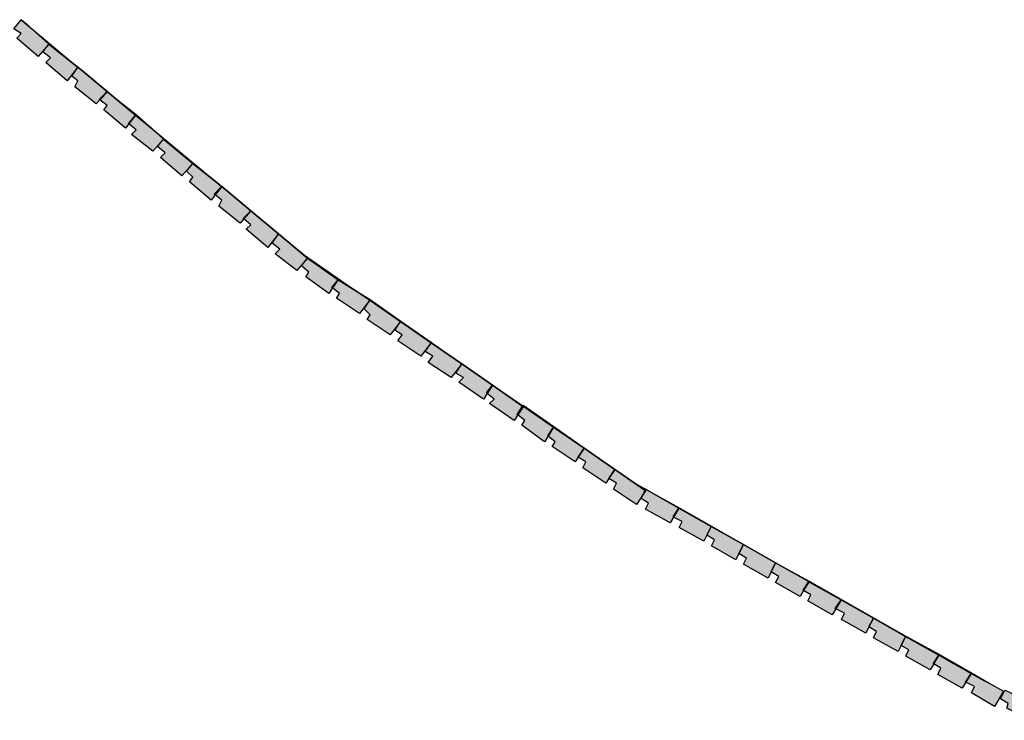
# Model space of a CAD drawing. Header units: millimetres. Extents: x -4985 to 43235, y -185 to 35000.
# Tile 4 of 13: x 13343 to 13986, y 7048 to 7506. Entities that reach past the tile are written whole.
import ezdxf

# ---------------------------------------------------------------- set-up
doc = ezdxf.new("R2010")
doc.units = ezdxf.units.MM
doc.layers.add('A-MURI-NUOVI', color=40, linetype='Continuous')

msp = doc.modelspace()

# ---------------------------------------------------------------- hatches: boundary and pattern name
at = {"layer": 'A-MURI-NUOVI'}
for points in [[(13341, 7494), (13344, 7497), (13339, 7500), (13343.86, 7505.83), (13349.06, 7501.5), (13362, 7490), (13355, 7482), (13341, 7494)], [(13343.86, 7505.83), (13344, 7506), (13349.06, 7501.5), (13343.86, 7505.83)], [(13362, 7490), (13349.06, 7501.5), (13380.16, 7475.66), (13362, 7490)], [(13360, 7478), (13363, 7481), (13358, 7485), (13362, 7490), (13380.16, 7475.66), (13380.98, 7474.98), (13374, 7466), (13360, 7478)], [(13400, 7459), (13395, 7454), (13395.37, 7453.71), (13393, 7451), (13379, 7462), (13381, 7466), (13377, 7469), (13380.99, 7474.98), (13384.09, 7472.4), (13400, 7459)], [(13381, 7475), (13380.98, 7474.98), (13380.16, 7475.66), (13381, 7475)], [(13380.98, 7474.98), (13381, 7475), (13380.99, 7474.98), (13380.98, 7474.98)], [(13380.99, 7474.98), (13381, 7475), (13384.09, 7472.4), (13380.99, 7474.98)], [(13404.33, 7455.58), (13400, 7459), (13384.09, 7472.4), (13404.33, 7455.58)], [(13395, 7454), (13400, 7459), (13395.37, 7453.71), (13395, 7454)], [(13398, 7447), (13400, 7450), (13395.37, 7453.71), (13400, 7459), (13404.33, 7455.58), (13418.7, 7443.64), (13414, 7438), (13414.21, 7437.84), (13412, 7435), (13398, 7447)], [(13404.33, 7455.58), (13419, 7444), (13418.7, 7443.64), (13404.33, 7455.58)], [(13418.71, 7443.63), (13414.21, 7437.84), (13414, 7438), (13418.7, 7443.64), (13418.71, 7443.63)], [(13414.21, 7437.84), (13418.71, 7443.63), (13429.46, 7434.7), (13437, 7428), (13430, 7420), (13416, 7431), (13419, 7434), (13414.21, 7437.84)], [(13419, 7444), (13418.71, 7443.63), (13418.7, 7443.64), (13419, 7444)], [(13418.71, 7443.63), (13419, 7444), (13429.46, 7434.7), (13418.71, 7443.63)], [(13437, 7428), (13429.46, 7434.7), (13471.75, 7399.56), (13456, 7412), (13437, 7428)], [(13435, 7416), (13438, 7419), (13433, 7423), (13437, 7428), (13456, 7412), (13449, 7404), (13435, 7416)], [(13454, 7400), (13456, 7403), (13452, 7407), (13456, 7412), (13471.75, 7399.56), (13474.93, 7396.93), (13470, 7392), (13470.68, 7391.45), (13468, 7388), (13454, 7400)], [(13474.94, 7396.92), (13470.68, 7391.45), (13470, 7392), (13474.93, 7396.93), (13474.94, 7396.92)], [(13470.68, 7391.45), (13474.94, 7396.92), (13486.93, 7386.95), (13494, 7381), (13489, 7376), (13489.37, 7375.71), (13487, 7373), (13473, 7384), (13475, 7388), (13470.68, 7391.45)], [(13471.75, 7399.56), (13475, 7397), (13474.93, 7396.93), (13471.75, 7399.56)], [(13475, 7397), (13474.94, 7396.92), (13474.93, 7396.93), (13475, 7397)], [(13474.94, 7396.92), (13475, 7397), (13486.93, 7386.95), (13474.94, 7396.92)], [(13512, 7366), (13494, 7381), (13486.93, 7386.95), (13529, 7352), (13562.64, 7328.79), (13551, 7336), (13531, 7350), (13512, 7366)], [(13489, 7376), (13494, 7381), (13489.37, 7375.71), (13489, 7376)], [(13491, 7369), (13494, 7372), (13489.37, 7375.71), (13494, 7381), (13512, 7366), (13505, 7357), (13491, 7369)], [(13510, 7353), (13513, 7356), (13508, 7360), (13512, 7366), (13531, 7350), (13524, 7342), (13510, 7353)], [(13551, 7336), (13547, 7331), (13547.43, 7330.65), (13545, 7327), (13530, 7338), (13532, 7341), (13527, 7345), (13531, 7350), (13551, 7336)], [(13547, 7331), (13551, 7336), (13547.43, 7330.65), (13547, 7331)], [(13550, 7324), (13552, 7327), (13547.43, 7330.65), (13551, 7336), (13562.64, 7328.79), (13571.66, 7322.57), (13565, 7314), (13550, 7324)], [(13572, 7323), (13571.66, 7322.57), (13562.64, 7328.79), (13572, 7323)], [(13570, 7310), (13572, 7313), (13568, 7317), (13571.7, 7322.55), (13591.77, 7308.7), (13585, 7300), (13570, 7310)], [(13572, 7323), (13571.7, 7322.55), (13571.66, 7322.57), (13572, 7323)], [(13571.7, 7322.55), (13572, 7323), (13592, 7309), (13591.77, 7308.7), (13571.7, 7322.55)], [(13590, 7296), (13593, 7300), (13588, 7303), (13591.79, 7308.69), (13611.87, 7294.83), (13605, 7286), (13590, 7296)], [(13592, 7309), (13591.79, 7308.69), (13591.77, 7308.7), (13592, 7309)], [(13591.79, 7308.69), (13592, 7309), (13612, 7295), (13611.87, 7294.83), (13591.79, 7308.69)], [(13610, 7282), (13613, 7286), (13608, 7289), (13611.88, 7294.83), (13631.97, 7280.97), (13625, 7272), (13610, 7282)], [(13611.87, 7294.83), (13612, 7295), (13611.88, 7294.83), (13611.87, 7294.83)], [(13611.88, 7294.83), (13612, 7295), (13632, 7281), (13631.97, 7280.97), (13611.88, 7294.83)], [(13652, 7267), (13648, 7262), (13648.43, 7261.65), (13646, 7258), (13630, 7269), (13633, 7272), (13628, 7275), (13631.98, 7280.97), (13637, 7277.5), (13652, 7267)], [(13632, 7281), (13631.98, 7280.97), (13631.97, 7280.97), (13632, 7281)], [(13631.98, 7280.97), (13632, 7281), (13637, 7277.5), (13631.98, 7280.97)], [(13671.55, 7253.32), (13652, 7267), (13637, 7277.5), (13671.71, 7253.56), (13671.55, 7253.32)], [(13648, 7262), (13652, 7267), (13648.43, 7261.65), (13648, 7262)], [(13650, 7255), (13653, 7258), (13648.43, 7261.65), (13652, 7267), (13671.55, 7253.32), (13668, 7248), (13668.43, 7247.65), (13666, 7244), (13650, 7255)], [(13672, 7253), (13668.43, 7247.65), (13668, 7248), (13671.55, 7253.32), (13672, 7253)], [(13691.8, 7239.7), (13688, 7234), (13688.27, 7233.78), (13686, 7230), (13671, 7241), (13673, 7244), (13668.43, 7247.65), (13672, 7253), (13671.55, 7253.32), (13671.71, 7253.56), (13691.8, 7239.7)], [(13692, 7240), (13691.8, 7239.7), (13671.71, 7253.56), (13672, 7254), (13692, 7240)], [(13688, 7234), (13691.8, 7239.7), (13691.81, 7239.69), (13688.27, 7233.78), (13688, 7234)], [(13711.89, 7225.84), (13708, 7220), (13706, 7217), (13691, 7227), (13693, 7230), (13688.27, 7233.78), (13691.81, 7239.69), (13711.89, 7225.84)], [(13691.8, 7239.7), (13692, 7240), (13691.81, 7239.69), (13691.8, 7239.7)], [(13712, 7226), (13711.89, 7225.84), (13691.81, 7239.69), (13692, 7240), (13712, 7226)], [(13731.99, 7211.98), (13728, 7206), (13726, 7203), (13711, 7213), (13713, 7217), (13708, 7220), (13711.89, 7225.84), (13731.99, 7211.98)], [(13732, 7212), (13731.99, 7211.98), (13711.89, 7225.84), (13712, 7226), (13732, 7212)], [(13731, 7199), (13733, 7203), (13728, 7206), (13731.99, 7211.98), (13735.18, 7209.77), (13751.63, 7198.26), (13750, 7195), (13746, 7189), (13731, 7199)], [(13731.99, 7211.98), (13732, 7212), (13735.18, 7209.77), (13731.99, 7211.98)], [(13751.63, 7198.26), (13735.18, 7209.77), (13745, 7203), (13753.94, 7197.94), (13752, 7199), (13751.63, 7198.26)], [(13750, 7195), (13752, 7198), (13751.63, 7198.26), (13752, 7199), (13753.94, 7197.94), (13773.8, 7186.7), (13770, 7181), (13770.31, 7180.85), (13768, 7177), (13752, 7186), (13754, 7190), (13749, 7193), (13750, 7195)], [(13752, 7198), (13750, 7195), (13751.63, 7198.26), (13752, 7198)], [(13774, 7187), (13773.8, 7186.7), (13753.94, 7197.94), (13774, 7187)], [(13770, 7181), (13773.8, 7186.7), (13773.82, 7186.7), (13770.31, 7180.85), (13770, 7181)], [(13794.89, 7174.77), (13792, 7169), (13790, 7165), (13774, 7174), (13776, 7178), (13770.31, 7180.85), (13773.82, 7186.7), (13794.89, 7174.77)], [(13773.8, 7186.7), (13774, 7187), (13773.82, 7186.7), (13773.8, 7186.7)], [(13795, 7175), (13794.89, 7174.77), (13773.82, 7186.7), (13774, 7187), (13795, 7175)], [(13795, 7162), (13797, 7166), (13792, 7169), (13794.89, 7174.77), (13815.93, 7162.87), (13813, 7157), (13811, 7153), (13795, 7162)], [(13794.89, 7174.77), (13795, 7175), (13816, 7163), (13815.93, 7162.87), (13794.89, 7174.77)], [(13813, 7157), (13815.93, 7162.87), (13836.98, 7150.96), (13834, 7145), (13832, 7141), (13816, 7150), (13818, 7154), (13813, 7157)], [(13815.93, 7162.87), (13816, 7163), (13837, 7151), (13836.98, 7150.96), (13815.93, 7162.87)], [(13858.76, 7138.64), (13855, 7133), (13855.29, 7132.82), (13853, 7129), (13837, 7138), (13839, 7142), (13834, 7145), (13836.98, 7150.96), (13858.76, 7138.64)], [(13859, 7139), (13858.76, 7138.64), (13836.98, 7150.96), (13837, 7151), (13859, 7139)], [(13855, 7133), (13858.76, 7138.64), (13858.78, 7138.63), (13855.29, 7132.82), (13855, 7133)], [(13879.82, 7126.72), (13876, 7121), (13876.31, 7120.85), (13874, 7117), (13858, 7126), (13860, 7130), (13855.29, 7132.82), (13858.78, 7138.63), (13879.82, 7126.72)], [(13858.76, 7138.64), (13859, 7139), (13858.78, 7138.63), (13858.76, 7138.64)], [(13880, 7127), (13879.82, 7126.72), (13858.78, 7138.63), (13859, 7139), (13880, 7127)], [(13876, 7121), (13879.82, 7126.72), (13879.83, 7126.72), (13876.31, 7120.85), (13876, 7121)], [(13880, 7114), (13882, 7118), (13876.31, 7120.85), (13879.83, 7126.72), (13900.9, 7114.79), (13898, 7109), (13896, 7105), (13880, 7114)], [(13879.82, 7126.72), (13880, 7127), (13879.83, 7126.72), (13879.82, 7126.72)], [(13901, 7115), (13900.9, 7114.79), (13879.83, 7126.72), (13880, 7127), (13901, 7115)], [(13921.94, 7102.89), (13919, 7097), (13917, 7093), (13901, 7102), (13903, 7106), (13898, 7109), (13900.9, 7114.79), (13921.94, 7102.89)], [(13922, 7103), (13921.94, 7102.89), (13900.9, 7114.79), (13901, 7115), (13922, 7103)], [(13922, 7090), (13924, 7094), (13919, 7097), (13921.94, 7102.89), (13943.71, 7090.57), (13940, 7085), (13940.29, 7084.82), (13938, 7081), (13922, 7090)], [(13921.94, 7102.89), (13922, 7103), (13944, 7091), (13943.71, 7090.57), (13921.94, 7102.89)], [(13943.73, 7090.56), (13940.29, 7084.82), (13940, 7085), (13943.71, 7090.57), (13943.73, 7090.56)], [(13940.29, 7084.82), (13943.73, 7090.56), (13964.77, 7078.66), (13961, 7073), (13961.31, 7072.85), (13959, 7069), (13943, 7078), (13945, 7082), (13940.29, 7084.82)], [(13944, 7091), (13943.73, 7090.56), (13943.71, 7090.57), (13944, 7091)], [(13943.73, 7090.56), (13944, 7091), (13965, 7079), (13964.77, 7078.66), (13943.73, 7090.56)], [(13961, 7073), (13964.77, 7078.66), (13964.79, 7078.65), (13961.31, 7072.85), (13961, 7073)], [(13965, 7066), (13967, 7070), (13961.31, 7072.85), (13964.79, 7078.65), (13973, 7074), (13976.56, 7072.39), (13986, 7067), (13980, 7057), (13965, 7066)], [(13964.77, 7078.66), (13965, 7079), (13964.79, 7078.65), (13964.77, 7078.66)], [(13965, 7079), (13976.56, 7072.39), (13973, 7074), (13964.79, 7078.65), (13965, 7079)], [(13988, 7056), (13989, 7059), (13984, 7062), (13986.87, 7067.74), (14008.9, 7057.81), (14006, 7052), (14004, 7048), (13988, 7056)]]:
    msp.add_hatch(color=40, dxfattribs=at).paths.add_polyline_path(points)

# ---------------------------------------------------------------- linework, layer by layer
for points in [[(13341, 7494), (13344, 7497), (13339, 7500), (13343.86, 7505.83), (13349.06, 7501.5), (13362, 7490), (13355, 7482), (13341, 7494)], [(13343.86, 7505.83), (13344, 7506), (13349.06, 7501.5), (13343.86, 7505.83)], [(13362, 7490), (13349.06, 7501.5), (13380.16, 7475.66), (13362, 7490)], [(13360, 7478), (13363, 7481), (13358, 7485), (13362, 7490), (13380.16, 7475.66), (13380.98, 7474.98), (13374, 7466), (13360, 7478)], [(13400, 7459), (13395, 7454), (13395.37, 7453.71), (13393, 7451), (13379, 7462), (13381, 7466), (13377, 7469), (13380.99, 7474.98), (13384.09, 7472.4), (13400, 7459)], [(13381, 7475), (13380.98, 7474.98), (13380.16, 7475.66), (13381, 7475)], [(13380.98, 7474.98), (13381, 7475), (13380.99, 7474.98), (13380.98, 7474.98)], [(13380.99, 7474.98), (13381, 7475), (13384.09, 7472.4), (13380.99, 7474.98)], [(13404.33, 7455.58), (13400, 7459), (13384.09, 7472.4), (13404.33, 7455.58)], [(13395, 7454), (13400, 7459), (13395.37, 7453.71), (13395, 7454)], [(13398, 7447), (13400, 7450), (13395.37, 7453.71), (13400, 7459), (13404.33, 7455.58), (13418.7, 7443.64), (13414, 7438), (13414.21, 7437.84), (13412, 7435), (13398, 7447)], [(13404.33, 7455.58), (13419, 7444), (13418.7, 7443.64), (13404.33, 7455.58)], [(13418.71, 7443.63), (13414.21, 7437.84), (13414, 7438), (13418.7, 7443.64), (13418.71, 7443.63)], [(13414.21, 7437.84), (13418.71, 7443.63), (13429.46, 7434.7), (13437, 7428), (13430, 7420), (13416, 7431), (13419, 7434), (13414.21, 7437.84)], [(13419, 7444), (13418.71, 7443.63), (13418.7, 7443.64), (13419, 7444)], [(13418.71, 7443.63), (13419, 7444), (13429.46, 7434.7), (13418.71, 7443.63)], [(13437, 7428), (13429.46, 7434.7), (13471.75, 7399.56), (13456, 7412), (13437, 7428)], [(13435, 7416), (13438, 7419), (13433, 7423), (13437, 7428), (13456, 7412), (13449, 7404), (13435, 7416)], [(13454, 7400), (13456, 7403), (13452, 7407), (13456, 7412), (13471.75, 7399.56), (13474.93, 7396.93), (13470, 7392), (13470.68, 7391.45), (13468, 7388), (13454, 7400)], [(13474.94, 7396.92), (13470.68, 7391.45), (13470, 7392), (13474.93, 7396.93), (13474.94, 7396.92)], [(13470.68, 7391.45), (13474.94, 7396.92), (13486.93, 7386.95), (13494, 7381), (13489, 7376), (13489.37, 7375.71), (13487, 7373), (13473, 7384), (13475, 7388), (13470.68, 7391.45)], [(13471.75, 7399.56), (13475, 7397), (13474.93, 7396.93), (13471.75, 7399.56)], [(13475, 7397), (13474.94, 7396.92), (13474.93, 7396.93), (13475, 7397)], [(13474.94, 7396.92), (13475, 7397), (13486.93, 7386.95), (13474.94, 7396.92)], [(13512, 7366), (13494, 7381), (13486.93, 7386.95), (13529, 7352), (13562.64, 7328.79), (13551, 7336), (13531, 7350), (13512, 7366)], [(13489, 7376), (13494, 7381), (13489.37, 7375.71), (13489, 7376)], [(13491, 7369), (13494, 7372), (13489.37, 7375.71), (13494, 7381), (13512, 7366), (13505, 7357), (13491, 7369)], [(13510, 7353), (13513, 7356), (13508, 7360), (13512, 7366), (13531, 7350), (13524, 7342), (13510, 7353)], [(13551, 7336), (13547, 7331), (13547.43, 7330.65), (13545, 7327), (13530, 7338), (13532, 7341), (13527, 7345), (13531, 7350), (13551, 7336)], [(13547, 7331), (13551, 7336), (13547.43, 7330.65), (13547, 7331)], [(13550, 7324), (13552, 7327), (13547.43, 7330.65), (13551, 7336), (13562.64, 7328.79), (13571.66, 7322.57), (13565, 7314), (13550, 7324)], [(13572, 7323), (13571.66, 7322.57), (13562.64, 7328.79), (13572, 7323)], [(13570, 7310), (13572, 7313), (13568, 7317), (13571.7, 7322.55), (13591.77, 7308.7), (13585, 7300), (13570, 7310)], [(13572, 7323), (13571.7, 7322.55), (13571.66, 7322.57), (13572, 7323)], [(13571.7, 7322.55), (13572, 7323), (13592, 7309), (13591.77, 7308.7), (13571.7, 7322.55)], [(13590, 7296), (13593, 7300), (13588, 7303), (13591.79, 7308.69), (13611.87, 7294.83), (13605, 7286), (13590, 7296)], [(13592, 7309), (13591.79, 7308.69), (13591.77, 7308.7), (13592, 7309)], [(13591.79, 7308.69), (13592, 7309), (13612, 7295), (13611.87, 7294.83), (13591.79, 7308.69)], [(13610, 7282), (13613, 7286), (13608, 7289), (13611.88, 7294.83), (13631.97, 7280.97), (13625, 7272), (13610, 7282)], [(13611.87, 7294.83), (13612, 7295), (13611.88, 7294.83), (13611.87, 7294.83)], [(13611.88, 7294.83), (13612, 7295), (13632, 7281), (13631.97, 7280.97), (13611.88, 7294.83)], [(13652, 7267), (13648, 7262), (13648.43, 7261.65), (13646, 7258), (13630, 7269), (13633, 7272), (13628, 7275), (13631.98, 7280.97), (13637, 7277.5), (13652, 7267)], [(13632, 7281), (13631.98, 7280.97), (13631.97, 7280.97), (13632, 7281)], [(13631.98, 7280.97), (13632, 7281), (13637, 7277.5), (13631.98, 7280.97)], [(13671.55, 7253.32), (13652, 7267), (13637, 7277.5), (13671.71, 7253.56), (13671.55, 7253.32)], [(13648, 7262), (13652, 7267), (13648.43, 7261.65), (13648, 7262)], [(13650, 7255), (13653, 7258), (13648.43, 7261.65), (13652, 7267), (13671.55, 7253.32), (13668, 7248), (13668.43, 7247.65), (13666, 7244), (13650, 7255)], [(13672, 7253), (13668.43, 7247.65), (13668, 7248), (13671.55, 7253.32), (13672, 7253)], [(13691.8, 7239.7), (13688, 7234), (13688.27, 7233.78), (13686, 7230), (13671, 7241), (13673, 7244), (13668.43, 7247.65), (13672, 7253), (13671.55, 7253.32), (13671.71, 7253.56), (13691.8, 7239.7)], [(13692, 7240), (13691.8, 7239.7), (13671.71, 7253.56), (13672, 7254), (13692, 7240)], [(13688, 7234), (13691.8, 7239.7), (13691.81, 7239.69), (13688.27, 7233.78), (13688, 7234)], [(13711.89, 7225.84), (13708, 7220), (13706, 7217), (13691, 7227), (13693, 7230), (13688.27, 7233.78), (13691.81, 7239.69), (13711.89, 7225.84)], [(13691.8, 7239.7), (13692, 7240), (13691.81, 7239.69), (13691.8, 7239.7)], [(13712, 7226), (13711.89, 7225.84), (13691.81, 7239.69), (13692, 7240), (13712, 7226)], [(13731.99, 7211.98), (13728, 7206), (13726, 7203), (13711, 7213), (13713, 7217), (13708, 7220), (13711.89, 7225.84), (13731.99, 7211.98)], [(13732, 7212), (13731.99, 7211.98), (13711.89, 7225.84), (13712, 7226), (13732, 7212)], [(13731, 7199), (13733, 7203), (13728, 7206), (13731.99, 7211.98), (13735.18, 7209.77), (13751.63, 7198.26), (13750, 7195), (13746, 7189), (13731, 7199)], [(13731.99, 7211.98), (13732, 7212), (13735.18, 7209.77), (13731.99, 7211.98)], [(13751.63, 7198.26), (13735.18, 7209.77), (13745, 7203), (13753.94, 7197.94), (13752, 7199), (13751.63, 7198.26)], [(13750, 7195), (13752, 7198), (13751.63, 7198.26), (13752, 7199), (13753.94, 7197.94), (13773.8, 7186.7), (13770, 7181), (13770.31, 7180.85), (13768, 7177), (13752, 7186), (13754, 7190), (13749, 7193), (13750, 7195)], [(13752, 7198), (13750, 7195), (13751.63, 7198.26), (13752, 7198)], [(13774, 7187), (13773.8, 7186.7), (13753.94, 7197.94), (13774, 7187)], [(13770, 7181), (13773.8, 7186.7), (13773.82, 7186.7), (13770.31, 7180.85), (13770, 7181)], [(13794.89, 7174.77), (13792, 7169), (13790, 7165), (13774, 7174), (13776, 7178), (13770.31, 7180.85), (13773.82, 7186.7), (13794.89, 7174.77)], [(13773.8, 7186.7), (13774, 7187), (13773.82, 7186.7), (13773.8, 7186.7)], [(13795, 7175), (13794.89, 7174.77), (13773.82, 7186.7), (13774, 7187), (13795, 7175)], [(13795, 7162), (13797, 7166), (13792, 7169), (13794.89, 7174.77), (13815.93, 7162.87), (13813, 7157), (13811, 7153), (13795, 7162)], [(13794.89, 7174.77), (13795, 7175), (13816, 7163), (13815.93, 7162.87), (13794.89, 7174.77)], [(13813, 7157), (13815.93, 7162.87), (13836.98, 7150.96), (13834, 7145), (13832, 7141), (13816, 7150), (13818, 7154), (13813, 7157)], [(13815.93, 7162.87), (13816, 7163), (13837, 7151), (13836.98, 7150.96), (13815.93, 7162.87)], [(13858.76, 7138.64), (13855, 7133), (13855.29, 7132.82), (13853, 7129), (13837, 7138), (13839, 7142), (13834, 7145), (13836.98, 7150.96), (13858.76, 7138.64)], [(13859, 7139), (13858.76, 7138.64), (13836.98, 7150.96), (13837, 7151), (13859, 7139)], [(13855, 7133), (13858.76, 7138.64), (13858.78, 7138.63), (13855.29, 7132.82), (13855, 7133)], [(13879.82, 7126.72), (13876, 7121), (13876.31, 7120.85), (13874, 7117), (13858, 7126), (13860, 7130), (13855.29, 7132.82), (13858.78, 7138.63), (13879.82, 7126.72)], [(13858.76, 7138.64), (13859, 7139), (13858.78, 7138.63), (13858.76, 7138.64)], [(13880, 7127), (13879.82, 7126.72), (13858.78, 7138.63), (13859, 7139), (13880, 7127)], [(13876, 7121), (13879.82, 7126.72), (13879.83, 7126.72), (13876.31, 7120.85), (13876, 7121)], [(13880, 7114), (13882, 7118), (13876.31, 7120.85), (13879.83, 7126.72), (13900.9, 7114.79), (13898, 7109), (13896, 7105), (13880, 7114)], [(13879.82, 7126.72), (13880, 7127), (13879.83, 7126.72), (13879.82, 7126.72)], [(13901, 7115), (13900.9, 7114.79), (13879.83, 7126.72), (13880, 7127), (13901, 7115)], [(13921.94, 7102.89), (13919, 7097), (13917, 7093), (13901, 7102), (13903, 7106), (13898, 7109), (13900.9, 7114.79), (13921.94, 7102.89)], [(13922, 7103), (13921.94, 7102.89), (13900.9, 7114.79), (13901, 7115), (13922, 7103)], [(13922, 7090), (13924, 7094), (13919, 7097), (13921.94, 7102.89), (13943.71, 7090.57), (13940, 7085), (13940.29, 7084.82), (13938, 7081), (13922, 7090)], [(13921.94, 7102.89), (13922, 7103), (13944, 7091), (13943.71, 7090.57), (13921.94, 7102.89)], [(13943.73, 7090.56), (13940.29, 7084.82), (13940, 7085), (13943.71, 7090.57), (13943.73, 7090.56)], [(13940.29, 7084.82), (13943.73, 7090.56), (13964.77, 7078.66), (13961, 7073), (13961.31, 7072.85), (13959, 7069), (13943, 7078), (13945, 7082), (13940.29, 7084.82)], [(13944, 7091), (13943.73, 7090.56), (13943.71, 7090.57), (13944, 7091)], [(13943.73, 7090.56), (13944, 7091), (13965, 7079), (13964.77, 7078.66), (13943.73, 7090.56)], [(13961, 7073), (13964.77, 7078.66), (13964.79, 7078.65), (13961.31, 7072.85), (13961, 7073)], [(13965, 7066), (13967, 7070), (13961.31, 7072.85), (13964.79, 7078.65), (13973, 7074), (13976.56, 7072.39), (13986, 7067), (13980, 7057), (13965, 7066)], [(13964.77, 7078.66), (13965, 7079), (13964.79, 7078.65), (13964.77, 7078.66)], [(13965, 7079), (13976.56, 7072.39), (13973, 7074), (13964.79, 7078.65), (13965, 7079)], [(13988, 7056), (13989, 7059), (13984, 7062), (13986.87, 7067.74), (14008.9, 7057.81), (14006, 7052), (14004, 7048), (13988, 7056)]]:
    msp.add_lwpolyline(points, close=True, dxfattribs=at)

doc.saveas('drawing.dxf')
